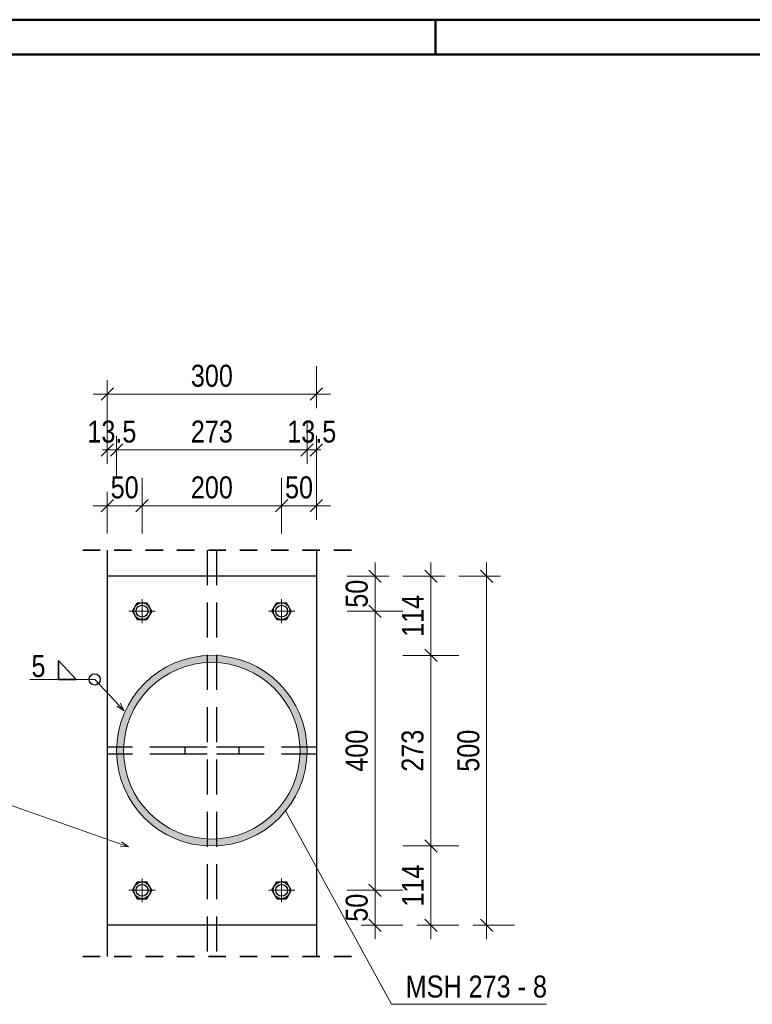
# Model space of a CAD drawing. Header units: millimetres. Extents: x -74 to 79, y 0 to 54.
# Tile 152 of 164: x 41.02 to 46.27, y 34.99 to 42.05. Entities that reach past the tile are written whole.
import ezdxf

# ---------------------------------------------------------------- set-up
doc = ezdxf.new("R2010")
doc.units = ezdxf.units.MM
for name, pattern in [('DASHDOT', [1, 0.5, -0.25, 0, -0.25]), ('HIDDEN', [0.375, 0.25, -0.125]), ('HIDDENX2', [0.75, 0.5, -0.25])]:
    doc.linetypes.add(name, pattern=pattern)
for name, color, linetype, lineweight in [('01_Neubau Beschriftung', 7, 'Continuous', 20), ('01_Neubau Türen-Fassade', 7, 'Continuous', 20), ('11_Koordinaten zur Einordnung - nicht mit drucken', 7, 'Continuous', 20), ('Achsen', 7, 'Continuous', 20)]:
    doc.layers.add(name, color=color, linetype=linetype, lineweight=lineweight)
doc.styles.add('Arial Narrow', font='ARIALN.TTF')
doc.dimstyles.new('Arch_Strakon_dimstyle', dxfattribs={"dimtxt": 15.75, "dimasz": 1, "dimexe": 1.25, "dimexo": 0.0625, "dimgap": 1, "dimtad": 0, "dimdec": 3, "dimzin": 12, "dimdsep": 46, "dimtxsty": 'Arial Narrow', "dimblk": 'Arrowhead_Tick', "dimsah": 1, "dimcen": 0, "dimse1": 1, "dimse2": 1, "dimclrd": 6, "dimclrt": 2, "dimazin": 0, "dimtfac": 1, "dimtdec": 4, "dimtmove": 0, "dimatfit": 3, "dimldrblk": 'NONE', "dimfxl": 1, "dimtvp": 1, "dimtolj": 1, "dimtzin": 0, "dimlwd": 13, "dimarcsym": 2})

# ---------------------------------------------------------------- blocks, each defined once
blk = doc.blocks.new('Arrowhead_Tick')
at = {"color": 0, "linetype": 'Continuous', "lineweight": -2}
for p, q in [((0, 20), (0, -10)), ((-1, 0), (0, 0)), ((10, 0), (0, 0))]:
    blk.add_line(p, q, dxfattribs=at)
at = {"color": 2, "linetype": 'Continuous', "lineweight": 35}
blk.add_line((4.42, 4.42), (-4.42, -4.42), dxfattribs=at)
blk = doc.blocks.new('*D259')
at = {"layer": '11_Koordinaten zur Einordnung - nicht mit drucken', "color": 6, "linetype": 'Continuous', "lineweight": 13}
blk.add_line((43.5662, 35.5717), (43.5662, 35.8017), dxfattribs=at)
at = {"layer": 'Defpoints', "color": 0}
for p in [(42.8966, 35.8117), (43.5662, 35.8117), (43.1466, 35.5617)]:
    blk.add_point(p, dxfattribs=at)
at = {"layer": '11_Koordinaten zur Einordnung - nicht mit drucken', "color": 6, "lineweight": 13, "xscale": 0.01, "yscale": 0.01, "zscale": 0.01}
for p, rotation in [((43.5662, 35.8117), 90), ((43.5662, 35.5617), 270)]:
    blk.add_blockref('Arrowhead_Tick', p, dxfattribs=dict(at, rotation=rotation))
at = {"layer": '11_Koordinaten zur Einordnung - nicht mit drucken', "color": 2, "lineweight": 0, "insert": (43.4358, 35.6867), "char_height": 0.1575, "attachment_point": 5, "rotation": 90, "style": 'Arial Narrow'}
blk.add_mtext('\\A1;50', dxfattribs=at)
blk = doc.blocks.new('_None')
blk = doc.blocks.new('*D260')
at = {"layer": '11_Koordinaten zur Einordnung - nicht mit drucken', "color": 6, "linetype": 'Continuous', "lineweight": 13}
blk.add_line((43.5662, 35.8217), (43.5662, 37.8017), dxfattribs=at)
at = {"layer": 'Defpoints', "color": 0}
for p in [(42.8966, 37.8117), (43.5662, 37.8117), (42.8966, 35.8117)]:
    blk.add_point(p, dxfattribs=at)
at = {"layer": '11_Koordinaten zur Einordnung - nicht mit drucken', "color": 6, "lineweight": 13, "xscale": 0.01, "yscale": 0.01, "zscale": 0.01}
for p, rotation in [((43.5662, 37.8117), 90), ((43.5662, 35.8117), 270)]:
    blk.add_blockref('Arrowhead_Tick', p, dxfattribs=dict(at, rotation=rotation))
at = {"layer": '11_Koordinaten zur Einordnung - nicht mit drucken', "color": 2, "lineweight": 0, "insert": (43.4358, 36.8117), "char_height": 0.1575, "attachment_point": 5, "rotation": 90, "style": 'Arial Narrow'}
blk.add_mtext('\\A1;400', dxfattribs=at)
blk = doc.blocks.new('*D261')
at = {"layer": '11_Koordinaten zur Einordnung - nicht mit drucken', "color": 6, "linetype": 'Continuous', "lineweight": 13}
blk.add_line((43.5662, 37.8217), (43.5662, 38.0517), dxfattribs=at)
at = {"layer": 'Defpoints', "color": 0}
for p in [(43.1466, 38.0617), (43.5662, 38.0617), (42.8966, 37.8117)]:
    blk.add_point(p, dxfattribs=at)
at = {"layer": '11_Koordinaten zur Einordnung - nicht mit drucken', "color": 6, "lineweight": 13, "xscale": 0.01, "yscale": 0.01, "zscale": 0.01}
for p, rotation in [((43.5662, 38.0617), 90), ((43.5662, 37.8117), 270)]:
    blk.add_blockref('Arrowhead_Tick', p, dxfattribs=dict(at, rotation=rotation))
at = {"layer": '11_Koordinaten zur Einordnung - nicht mit drucken', "color": 2, "lineweight": 0, "insert": (43.4358, 37.9367), "char_height": 0.1575, "attachment_point": 5, "rotation": 90, "style": 'Arial Narrow'}
blk.add_mtext('\\A1;50', dxfattribs=at)
blk = doc.blocks.new('*D262')
at = {"layer": '11_Koordinaten zur Einordnung - nicht mit drucken', "color": 6, "linetype": 'Continuous', "lineweight": 13}
blk.add_line((43.9662, 35.5717), (43.9662, 36.1192), dxfattribs=at)
at = {"layer": 'Defpoints', "color": 0}
for p in [(42.3963, 36.1292), (43.9662, 36.1292), (43.1466, 35.5617)]:
    blk.add_point(p, dxfattribs=at)
at = {"layer": '11_Koordinaten zur Einordnung - nicht mit drucken', "color": 6, "lineweight": 13, "xscale": 0.01, "yscale": 0.01, "zscale": 0.01}
for p, rotation in [((43.9662, 36.1292), 90), ((43.9662, 35.5617), 270)]:
    blk.add_blockref('Arrowhead_Tick', p, dxfattribs=dict(at, rotation=rotation))
at = {"layer": '11_Koordinaten zur Einordnung - nicht mit drucken', "color": 2, "lineweight": 0, "insert": (43.8371, 35.8454), "char_height": 0.1575, "attachment_point": 5, "rotation": 90, "style": 'Arial Narrow'}
blk.add_mtext('\\A1;114', dxfattribs=at)
blk = doc.blocks.new('*D263')
at = {"layer": '11_Koordinaten zur Einordnung - nicht mit drucken', "color": 6, "linetype": 'Continuous', "lineweight": 13}
blk.add_line((43.9662, 36.1392), (43.9662, 37.4842), dxfattribs=at)
at = {"layer": 'Defpoints', "color": 0}
for p in [(42.3963, 37.4942), (43.9662, 37.4942), (42.3963, 36.1292)]:
    blk.add_point(p, dxfattribs=at)
at = {"layer": '11_Koordinaten zur Einordnung - nicht mit drucken', "color": 6, "lineweight": 13, "xscale": 0.01, "yscale": 0.01, "zscale": 0.01}
for p, rotation in [((43.9662, 37.4942), 90), ((43.9662, 36.1292), 270)]:
    blk.add_blockref('Arrowhead_Tick', p, dxfattribs=dict(at, rotation=rotation))
at = {"layer": '11_Koordinaten zur Einordnung - nicht mit drucken', "color": 2, "lineweight": 0, "insert": (43.8358, 36.8117), "char_height": 0.1575, "attachment_point": 5, "rotation": 90, "style": 'Arial Narrow'}
blk.add_mtext('\\A1;273', dxfattribs=at)
blk = doc.blocks.new('*D264')
at = {"layer": '11_Koordinaten zur Einordnung - nicht mit drucken', "color": 6, "linetype": 'Continuous', "lineweight": 13}
blk.add_line((43.9662, 37.5042), (43.9662, 38.0517), dxfattribs=at)
at = {"layer": 'Defpoints', "color": 0}
for p in [(43.1466, 38.0617), (43.9662, 38.0617), (42.3963, 37.4942)]:
    blk.add_point(p, dxfattribs=at)
at = {"layer": '11_Koordinaten zur Einordnung - nicht mit drucken', "color": 6, "lineweight": 13, "xscale": 0.01, "yscale": 0.01, "zscale": 0.01}
for p, rotation in [((43.9662, 38.0617), 90), ((43.9662, 37.4942), 270)]:
    blk.add_blockref('Arrowhead_Tick', p, dxfattribs=dict(at, rotation=rotation))
at = {"layer": '11_Koordinaten zur Einordnung - nicht mit drucken', "color": 2, "lineweight": 0, "insert": (43.8371, 37.7779), "char_height": 0.1575, "attachment_point": 5, "rotation": 90, "style": 'Arial Narrow'}
blk.add_mtext('\\A1;114', dxfattribs=at)
blk = doc.blocks.new('*D265')
at = {"layer": '11_Koordinaten zur Einordnung - nicht mit drucken', "color": 6, "linetype": 'Continuous', "lineweight": 13}
blk.add_line((44.3662, 35.5717), (44.3662, 38.0517), dxfattribs=at)
at = {"layer": 'Defpoints', "color": 0}
for p in [(43.1466, 38.0617), (44.3662, 38.0617), (43.1466, 35.5617)]:
    blk.add_point(p, dxfattribs=at)
at = {"layer": '11_Koordinaten zur Einordnung - nicht mit drucken', "color": 6, "lineweight": 13, "xscale": 0.01, "yscale": 0.01, "zscale": 0.01}
for p, rotation in [((44.3662, 38.0617), 90), ((44.3662, 35.5617), 270)]:
    blk.add_blockref('Arrowhead_Tick', p, dxfattribs=dict(at, rotation=rotation))
at = {"layer": '11_Koordinaten zur Einordnung - nicht mit drucken', "color": 2, "lineweight": 0, "insert": (44.2358, 36.8117), "char_height": 0.1575, "attachment_point": 5, "rotation": 90, "style": 'Arial Narrow'}
blk.add_mtext('\\A1;500', dxfattribs=at)
blk = doc.blocks.new('*D266')
at = {"layer": '11_Koordinaten zur Einordnung - nicht mit drucken', "color": 6, "linetype": 'Continuous', "lineweight": 13}
blk.add_line((41.6566, 38.5673), (41.8866, 38.5673), dxfattribs=at)
at = {"layer": 'Defpoints', "color": 0}
for p in [(41.8966, 38.5673), (41.6466, 38.0617), (41.8966, 37.8117)]:
    blk.add_point(p, dxfattribs=at)
at = {"layer": '11_Koordinaten zur Einordnung - nicht mit drucken', "color": 6, "lineweight": 13, "xscale": 0.01, "yscale": 0.01, "zscale": 0.01}
blk.add_blockref('Arrowhead_Tick', (41.8966, 38.5673), dxfattribs=at)
at = {"layer": '11_Koordinaten zur Einordnung - nicht mit drucken', "color": 6, "lineweight": 13, "xscale": 0.01, "yscale": 0.01, "zscale": 0.01, "rotation": 180}
blk.add_blockref('Arrowhead_Tick', (41.6466, 38.5673), dxfattribs=at)
at = {"layer": '11_Koordinaten zur Einordnung - nicht mit drucken', "color": 2, "lineweight": 0, "insert": (41.7716, 38.6977), "char_height": 0.1575, "attachment_point": 5, "style": 'Arial Narrow'}
blk.add_mtext('\\A1;50', dxfattribs=at)
blk = doc.blocks.new('*D267')
at = {"layer": '11_Koordinaten zur Einordnung - nicht mit drucken', "color": 6, "linetype": 'Continuous', "lineweight": 13}
blk.add_line((41.9066, 38.5673), (42.8866, 38.5673), dxfattribs=at)
at = {"layer": 'Defpoints', "color": 0}
for p in [(42.8966, 38.5673), (41.8966, 37.8117), (42.8966, 37.8117)]:
    blk.add_point(p, dxfattribs=at)
at = {"layer": '11_Koordinaten zur Einordnung - nicht mit drucken', "color": 6, "lineweight": 13, "xscale": 0.01, "yscale": 0.01, "zscale": 0.01}
blk.add_blockref('Arrowhead_Tick', (42.8966, 38.5673), dxfattribs=at)
at = {"layer": '11_Koordinaten zur Einordnung - nicht mit drucken', "color": 6, "lineweight": 13, "xscale": 0.01, "yscale": 0.01, "zscale": 0.01, "rotation": 180}
blk.add_blockref('Arrowhead_Tick', (41.8966, 38.5673), dxfattribs=at)
at = {"layer": '11_Koordinaten zur Einordnung - nicht mit drucken', "color": 2, "lineweight": 0, "insert": (42.3966, 38.6977), "char_height": 0.1575, "attachment_point": 5, "style": 'Arial Narrow'}
blk.add_mtext('\\A1;200', dxfattribs=at)
blk = doc.blocks.new('*D268')
at = {"layer": '11_Koordinaten zur Einordnung - nicht mit drucken', "color": 6, "linetype": 'Continuous', "lineweight": 13}
blk.add_line((42.9066, 38.5673), (43.1366, 38.5673), dxfattribs=at)
at = {"layer": 'Defpoints', "color": 0}
for p in [(43.1466, 38.5673), (43.1466, 38.0617), (42.8966, 37.8117)]:
    blk.add_point(p, dxfattribs=at)
at = {"layer": '11_Koordinaten zur Einordnung - nicht mit drucken', "color": 6, "lineweight": 13, "xscale": 0.01, "yscale": 0.01, "zscale": 0.01}
blk.add_blockref('Arrowhead_Tick', (43.1466, 38.5673), dxfattribs=at)
at = {"layer": '11_Koordinaten zur Einordnung - nicht mit drucken', "color": 6, "lineweight": 13, "xscale": 0.01, "yscale": 0.01, "zscale": 0.01, "rotation": 180}
blk.add_blockref('Arrowhead_Tick', (42.8966, 38.5673), dxfattribs=at)
at = {"layer": '11_Koordinaten zur Einordnung - nicht mit drucken', "color": 2, "lineweight": 0, "insert": (43.0216, 38.6977), "char_height": 0.1575, "attachment_point": 5, "style": 'Arial Narrow'}
blk.add_mtext('\\A1;50', dxfattribs=at)
blk = doc.blocks.new('*D269')
at = {"layer": '11_Koordinaten zur Einordnung - nicht mit drucken', "color": 6, "linetype": 'Continuous', "lineweight": 13}
for p, q in [((41.6366, 38.9673), (41.6266, 38.9673)), ((41.6466, 38.9673), (41.7138, 38.9673)), ((41.7238, 38.9673), (41.7338, 38.9673))]:
    blk.add_line(p, q, dxfattribs=at)
at = {"layer": 'Defpoints', "color": 0}
for p in [(41.7138, 38.9673), (41.6466, 38.0617), (41.7138, 36.8117)]:
    blk.add_point(p, dxfattribs=at)
at = {"layer": '11_Koordinaten zur Einordnung - nicht mit drucken', "color": 6, "lineweight": 13, "xscale": 0.01, "yscale": 0.01, "zscale": 0.01}
for p, rotation in [((41.6466, 38.9673), 359.9999999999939), ((41.7138, 38.9673), 179.999999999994)]:
    blk.add_blockref('Arrowhead_Tick', p, dxfattribs=dict(at, rotation=rotation))
at = {"layer": '11_Koordinaten zur Einordnung - nicht mit drucken', "color": 2, "lineweight": 0, "insert": (41.6802, 39.0977), "char_height": 0.1575, "attachment_point": 5, "style": 'Arial Narrow'}
blk.add_mtext('\\A1;13.5', dxfattribs=at)
blk = doc.blocks.new('*D270')
at = {"layer": '11_Koordinaten zur Einordnung - nicht mit drucken', "color": 6, "linetype": 'Continuous', "lineweight": 13}
blk.add_line((41.7238, 38.9673), (43.0688, 38.9673), dxfattribs=at)
at = {"layer": 'Defpoints', "color": 0}
for p in [(43.0788, 38.9673), (41.7138, 36.8117), (43.0788, 36.8117)]:
    blk.add_point(p, dxfattribs=at)
at = {"layer": '11_Koordinaten zur Einordnung - nicht mit drucken', "color": 6, "lineweight": 13, "xscale": 0.01, "yscale": 0.01, "zscale": 0.01}
blk.add_blockref('Arrowhead_Tick', (43.0788, 38.9673), dxfattribs=at)
at = {"layer": '11_Koordinaten zur Einordnung - nicht mit drucken', "color": 6, "lineweight": 13, "xscale": 0.01, "yscale": 0.01, "zscale": 0.01, "rotation": 180}
blk.add_blockref('Arrowhead_Tick', (41.7138, 38.9673), dxfattribs=at)
at = {"layer": '11_Koordinaten zur Einordnung - nicht mit drucken', "color": 2, "lineweight": 0, "insert": (42.3963, 39.0977), "char_height": 0.1575, "attachment_point": 5, "style": 'Arial Narrow'}
blk.add_mtext('\\A1;273', dxfattribs=at)
blk = doc.blocks.new('*D271')
at = {"layer": '11_Koordinaten zur Einordnung - nicht mit drucken', "color": 6, "linetype": 'Continuous', "lineweight": 13}
for p, q in [((43.0688, 38.9673), (43.0588, 38.9673)), ((43.0788, 38.9673), (43.1466, 38.9673)), ((43.1566, 38.9673), (43.1666, 38.9673))]:
    blk.add_line(p, q, dxfattribs=at)
at = {"layer": 'Defpoints', "color": 0}
for p in [(43.1466, 38.9673), (43.1466, 38.0617), (43.0788, 36.8117)]:
    blk.add_point(p, dxfattribs=at)
at = {"layer": '11_Koordinaten zur Einordnung - nicht mit drucken', "color": 6, "lineweight": 13, "xscale": 0.01, "yscale": 0.01, "zscale": 0.01}
for p, rotation in [((43.0788, 38.9673), 6.010301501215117e-12), ((43.1466, 38.9673), 180.000000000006)]:
    blk.add_blockref('Arrowhead_Tick', p, dxfattribs=dict(at, rotation=rotation))
at = {"layer": '11_Koordinaten zur Einordnung - nicht mit drucken', "color": 2, "lineweight": 0, "insert": (43.1127, 39.0977), "char_height": 0.1575, "attachment_point": 5, "style": 'Arial Narrow'}
blk.add_mtext('\\A1;13.5', dxfattribs=at)
blk = doc.blocks.new('*D272')
at = {"layer": '11_Koordinaten zur Einordnung - nicht mit drucken', "color": 6, "linetype": 'Continuous', "lineweight": 13}
blk.add_line((41.6566, 39.3673), (43.1366, 39.3673), dxfattribs=at)
at = {"layer": 'Defpoints', "color": 0}
for p in [(43.1466, 39.3673), (41.6466, 38.0617), (43.1466, 38.0617)]:
    blk.add_point(p, dxfattribs=at)
at = {"layer": '11_Koordinaten zur Einordnung - nicht mit drucken', "color": 6, "lineweight": 13, "xscale": 0.01, "yscale": 0.01, "zscale": 0.01}
blk.add_blockref('Arrowhead_Tick', (43.1466, 39.3673), dxfattribs=at)
at = {"layer": '11_Koordinaten zur Einordnung - nicht mit drucken', "color": 6, "lineweight": 13, "xscale": 0.01, "yscale": 0.01, "zscale": 0.01, "rotation": 180}
blk.add_blockref('Arrowhead_Tick', (41.6466, 39.3673), dxfattribs=at)
at = {"layer": '11_Koordinaten zur Einordnung - nicht mit drucken', "color": 2, "lineweight": 0, "insert": (42.3966, 39.4977), "char_height": 0.1575, "attachment_point": 5, "style": 'Arial Narrow'}
blk.add_mtext('\\A1;300', dxfattribs=at)

msp = doc.modelspace()

# ---------------------------------------------------------------- hatches: boundary and pattern name
at = {"layer": '11_Koordinaten zur Einordnung - nicht mit drucken', "lineweight": 13, "true_color": 0x4682b4}
h = msp.add_hatch(color=145, dxfattribs=at)
h.paths.add_polyline_path([(43.0788408, 36.8116903), (43.0786416, 36.8281821), (43.0780438, 36.8446642), (43.077048, 36.8611271), (43.0756547, 36.8775611), (43.0738646, 36.8939566), (43.0716789, 36.9103041), (43.0690989, 36.926594), (43.0661259, 36.9428168), (43.0627619, 36.958963), (43.0590086, 36.9750232), (43.0548684, 36.9909881), (43.0503436, 37.0068482), (43.0454369, 37.0225944), (43.0401511, 37.0382174), (43.0344894, 37.0537081), (43.028455, 37.0690575), (43.0220515, 37.0842566), (43.0152826, 37.0992966), (43.0081522, 37.1141685), (43.0006646, 37.1288639), (42.992824, 37.143374), (42.9846351, 37.1576904), (42.9761027, 37.1718048), (42.9672317, 37.1857088), (42.9580273, 37.1993945), (42.9484949, 37.2128537), (42.9386401, 37.2260787), (42.9284686, 37.2390617), (42.9179863, 37.2517951), (42.9071994, 37.2642715), (42.8961142, 37.2764836), (42.8847371, 37.2884243), (42.8730748, 37.3000866), (42.8611342, 37.3114637), (42.848922, 37.3225489), (42.8364456, 37.3333358), (42.8237122, 37.3438181), (42.8107292, 37.3539896), (42.7975043, 37.3638444), (42.784045, 37.3733768), (42.7703594, 37.3825812), (42.7564553, 37.3914522), (42.7423409, 37.3999846), (42.7280245, 37.4081735), (42.7135144, 37.416014), (42.6988191, 37.4235017), (42.6839471, 37.4306321), (42.6689072, 37.437401), (42.6537081, 37.4438045), (42.6383587, 37.4498389), (42.6228679, 37.4555006), (42.6072449, 37.4607864), (42.5914988, 37.4656931), (42.5756386, 37.4702179), (42.5596738, 37.4743581), (42.5436135, 37.4781113), (42.5274673, 37.4814754), (42.5112445, 37.4844484), (42.4949546, 37.4870284), (42.4786071, 37.4892141), (42.4622116, 37.4910041), (42.4457776, 37.4923975), (42.4293147, 37.4933933), (42.4128326, 37.493991), (42.3963408, 37.4941903), (42.3798491, 37.493991), (42.363367, 37.4933933), (42.3469041, 37.4923975), (42.3304701, 37.4910041), (42.3140745, 37.4892141), (42.2977271, 37.4870284), (42.2814372, 37.4844484), (42.2652143, 37.4814754), (42.2490681, 37.4781113), (42.2330079, 37.4743581), (42.217043, 37.4702179), (42.2011829, 37.4656931), (42.1854367, 37.4607864), (42.1698137, 37.4555006), (42.154323, 37.4498389), (42.1389736, 37.4438045), (42.1237745, 37.437401), (42.1087346, 37.4306321), (42.0938626, 37.4235017), (42.0791673, 37.416014), (42.0646572, 37.4081735), (42.0503407, 37.3999846), (42.0362264, 37.3914522), (42.0223223, 37.3825812), (42.0086366, 37.3733768), (41.9951774, 37.3638444), (41.9819524, 37.3539896), (41.9689694, 37.3438181), (41.956236, 37.3333358), (41.9437596, 37.3225489), (41.9315475, 37.3114637), (41.9196068, 37.3000866), (41.9079445, 37.2884243), (41.8965675, 37.2764836), (41.8854822, 37.2642715), (41.8746954, 37.2517951), (41.8642131, 37.2390617), (41.8540416, 37.2260787), (41.8441867, 37.2128537), (41.8346543, 37.1993945), (41.82545, 37.1857088), (41.816579, 37.1718048), (41.8080465, 37.1576904), (41.7998576, 37.143374), (41.7920171, 37.1288639), (41.7845294, 37.1141685), (41.7773991, 37.0992966), (41.7706302, 37.0842566), (41.7642266, 37.0690575), (41.7581922, 37.0537081), (41.7525305, 37.0382174), (41.7472448, 37.0225944), (41.7423381, 37.0068482), (41.7378133, 36.9909881), (41.733673, 36.9750232), (41.7299198, 36.958963), (41.7265557, 36.9428168), (41.7235828, 36.926594), (41.7210027, 36.9103041), (41.718817, 36.8939566), (41.717027, 36.8775611), (41.7156337, 36.8611271), (41.7146378, 36.8446642), (41.7140401, 36.8281821), (41.7138408, 36.8116903), (41.7140401, 36.7951986), (41.7146378, 36.7787164), (41.7156337, 36.7622536), (41.717027, 36.7458196), (41.718817, 36.729424), (41.7210027, 36.7130765), (41.7235828, 36.6967866), (41.7265557, 36.6805638), (41.7299198, 36.6644176), (41.733673, 36.6483574), (41.7378133, 36.6323925), (41.7423381, 36.6165324), (41.7472448, 36.6007862), (41.7525305, 36.5851632), (41.7581922, 36.5696725), (41.7642266, 36.5543231), (41.7706302, 36.539124), (41.7773991, 36.5240841), (41.7845294, 36.5092121), (41.7920171, 36.4945167), (41.7998576, 36.4800066), (41.8080465, 36.4656902), (41.816579, 36.4515758), (41.82545, 36.4376718), (41.8346543, 36.4239861), (41.8441867, 36.4105269), (41.8540416, 36.3973019), (41.8642131, 36.3843189), (41.8746954, 36.3715855), (41.8854822, 36.3591091), (41.8965675, 36.346897), (41.9079445, 36.3349563), (41.9196068, 36.323294), (41.9315475, 36.3119169), (41.9437596, 36.3008317), (41.956236, 36.2900448), (41.9689694, 36.2795626), (41.9819524, 36.269391), (41.9951774, 36.2595362), (42.0086366, 36.2500038), (42.0223223, 36.2407994), (42.0362264, 36.2319284), (42.0503407, 36.223396), (42.0646572, 36.2152071), (42.0791673, 36.2073666), (42.0938626, 36.1998789), (42.1087346, 36.1927486), (42.1237745, 36.1859796), (42.1389736, 36.1795761), (42.154323, 36.1735417), (42.1698137, 36.16788), (42.1854367, 36.1625942), (42.2011829, 36.1576875), (42.217043, 36.1531627), (42.2330079, 36.1490225), (42.2490681, 36.1452693), (42.2652143, 36.1419052), (42.2814372, 36.1389323), (42.2977271, 36.1363522), (42.3140745, 36.1341665), (42.3304701, 36.1323765), (42.3469041, 36.1309831), (42.363367, 36.1299873), (42.3798491, 36.1293896), (42.3963408, 36.1291903), (42.4128326, 36.1293896), (42.4293147, 36.1299873), (42.4457776, 36.1309831), (42.4622116, 36.1323765), (42.4786071, 36.1341665), (42.4949546, 36.1363522), (42.5112445, 36.1389323), (42.5274673, 36.1419052), (42.5436135, 36.1452693), (42.5596738, 36.1490225), (42.5756386, 36.1531627), (42.5914988, 36.1576875), (42.6072449, 36.1625942), (42.6228679, 36.16788), (42.6383587, 36.1735417), (42.6537081, 36.1795761), (42.6689072, 36.1859796), (42.6839471, 36.1927486), (42.6988191, 36.1998789), (42.7135144, 36.2073666), (42.7280245, 36.2152071), (42.7423409, 36.223396), (42.7564553, 36.2319284), (42.7703594, 36.2407994), (42.784045, 36.2500038), (42.7975043, 36.2595362), (42.8107292, 36.269391), (42.8237122, 36.2795626), (42.8364456, 36.2900448), (42.848922, 36.3008317), (42.8611342, 36.3119169), (42.8730748, 36.323294), (42.8847371, 36.3349563), (42.8961142, 36.346897), (42.9071994, 36.3591091), (42.9179863, 36.3715855), (42.9284686, 36.3843189), (42.9386401, 36.3973019), (42.9484949, 36.4105269), (42.9580273, 36.4239861), (42.9672317, 36.4376718), (42.9761027, 36.4515758), (42.9846351, 36.4656902), (42.992824, 36.4800066), (43.0006646, 36.4945167), (43.0081522, 36.5092121), (43.0152826, 36.5240841), (43.0220515, 36.539124), (43.028455, 36.5543231), (43.0344894, 36.5696725), (43.0401511, 36.5851632), (43.0454369, 36.6007862), (43.0503436, 36.6165324), (43.0548684, 36.6323925), (43.0590086, 36.6483574), (43.0627619, 36.6644176), (43.0661259, 36.6805638), (43.0690989, 36.6967866), (43.0716789, 36.7130765), (43.0738646, 36.729424), (43.0756547, 36.7458196), (43.077048, 36.7622536), (43.0780438, 36.7787164), (43.0786416, 36.7951986)])
h.paths.add_polyline_path([(43.0288408, 36.8116903), (43.0286411, 36.8275851), (43.028042, 36.8434698), (43.0270438, 36.8593345), (43.0256474, 36.8751691), (43.0238534, 36.8909636), (43.0216631, 36.906708), (43.0190778, 36.9223924), (43.0160992, 36.9380069), (43.0127291, 36.9535416), (43.0089697, 36.9689867), (43.0048233, 36.9843324), (43.0002927, 36.9995691), (42.9953805, 37.0146871), (42.99009, 37.029677), (42.9844245, 37.0445291), (42.9783875, 37.0592342), (42.9719829, 37.0737829), (42.9652147, 37.088166), (42.9580871, 37.1023746), (42.9506048, 37.1163995), (42.9427724, 37.130232), (42.9345948, 37.1438633), (42.9260773, 37.1572847), (42.9172252, 37.1704879), (42.9080441, 37.1834645), (42.8985398, 37.1962062), (42.8887182, 37.2087051), (42.8785857, 37.2209532), (42.8681486, 37.2329428), (42.8574135, 37.2446664), (42.8463871, 37.2561164), (42.8350765, 37.2672858), (42.8234888, 37.2781674), (42.8116313, 37.2887543), (42.7995115, 37.2990399), (42.787137, 37.3090177), (42.7745157, 37.3186814), (42.7616556, 37.3280249), (42.7485647, 37.3370422), (42.7352513, 37.3457277), (42.7217238, 37.3540759), (42.7079909, 37.3620815), (42.6940611, 37.3697395), (42.6799432, 37.377045), (42.6656462, 37.3839934), (42.6511792, 37.3905803), (42.6365511, 37.3968016), (42.6217713, 37.4026534), (42.6068492, 37.4081318), (42.5917941, 37.4132336), (42.5766155, 37.4179553), (42.5613231, 37.4222942), (42.5459264, 37.4262474), (42.5304353, 37.4298124), (42.5148595, 37.432987), (42.4992088, 37.4357692), (42.4834932, 37.4381572), (42.4677225, 37.4401495), (42.4519067, 37.4417448), (42.4360558, 37.4429422), (42.4201799, 37.4437409), (42.4042889, 37.4441404), (42.3883928, 37.4441404), (42.3725018, 37.4437409), (42.3566258, 37.4429422), (42.340775, 37.4417448), (42.3249592, 37.4401495), (42.3091885, 37.4381572), (42.2934728, 37.4357692), (42.2778222, 37.432987), (42.2622463, 37.4298124), (42.2467552, 37.4262474), (42.2313586, 37.4222942), (42.2160661, 37.4179553), (42.2008876, 37.4132336), (42.1858325, 37.4081318), (42.1709103, 37.4026534), (42.1561306, 37.3968016), (42.1415025, 37.3905803), (42.1270354, 37.3839934), (42.1127384, 37.377045), (42.0986206, 37.3697395), (42.0846908, 37.3620815), (42.0709578, 37.3540759), (42.0574304, 37.3457277), (42.044117, 37.3370422), (42.0310261, 37.3280249), (42.0181659, 37.3186814), (42.0055446, 37.3090177), (41.9931702, 37.2990399), (41.9810503, 37.2887543), (41.9691928, 37.2781674), (41.9576051, 37.2672858), (41.9462945, 37.2561164), (41.9352682, 37.2446664), (41.9245331, 37.2329428), (41.9140959, 37.2209532), (41.9039634, 37.2087051), (41.8941419, 37.1962062), (41.8846376, 37.1834645), (41.8754565, 37.1704879), (41.8666043, 37.1572847), (41.8580868, 37.1438633), (41.8499093, 37.130232), (41.8420769, 37.1163995), (41.8345945, 37.1023746), (41.827467, 37.088166), (41.8206988, 37.0737829), (41.8142942, 37.0592342), (41.8082572, 37.0445291), (41.8025917, 37.029677), (41.7973012, 37.0146871), (41.792389, 36.9995691), (41.7878583, 36.9843324), (41.783712, 36.9689867), (41.7799526, 36.9535416), (41.7765825, 36.9380069), (41.7736039, 36.9223924), (41.7710186, 36.906708), (41.7688283, 36.8909636), (41.7670343, 36.8751691), (41.7656378, 36.8593345), (41.7646397, 36.8434698), (41.7640406, 36.8275851), (41.7638408, 36.8116903), (41.7640406, 36.7957955), (41.7646397, 36.7799108), (41.7656378, 36.7640461), (41.7670343, 36.7482115), (41.7688283, 36.732417), (41.7710186, 36.7166726), (41.7736039, 36.7009882), (41.7765825, 36.6853737), (41.7799526, 36.6698391), (41.783712, 36.654394), (41.7878583, 36.6390482), (41.792389, 36.6238115), (41.7973012, 36.6086935), (41.8025917, 36.5937037), (41.8082572, 36.5788515), (41.8142942, 36.5641465), (41.8206988, 36.5495978), (41.827467, 36.5352146), (41.8345945, 36.521006), (41.8420769, 36.5069811), (41.8499093, 36.4931486), (41.8580868, 36.4795174), (41.8666043, 36.4660959), (41.8754565, 36.4528927), (41.8846376, 36.4399161), (41.8941419, 36.4271744), (41.9039634, 36.4146755), (41.9140959, 36.4024274), (41.9245331, 36.3904378), (41.9352682, 36.3787143), (41.9462945, 36.3672642), (41.9576051, 36.3560948), (41.9691928, 36.3452133), (41.9810503, 36.3346263), (41.9931702, 36.3243407), (42.0055446, 36.3143629), (42.0181659, 36.3046992), (42.0310261, 36.2953557), (42.044117, 36.2863384), (42.0574304, 36.2776529), (42.0709578, 36.2693047), (42.0846908, 36.2612991), (42.0986206, 36.2536411), (42.1127384, 36.2463356), (42.1270354, 36.2393872), (42.1415025, 36.2328003), (42.1561306, 36.226579), (42.1709103, 36.2207273), (42.1858325, 36.2152488), (42.2008876, 36.2101471), (42.2160661, 36.2054253), (42.2313586, 36.2010864), (42.2467552, 36.1971332), (42.2622463, 36.1935682), (42.2778222, 36.1903936), (42.2934728, 36.1876114), (42.3091885, 36.1852235), (42.3249592, 36.1832312), (42.340775, 36.1816358), (42.3566258, 36.1804384), (42.3725018, 36.1796397), (42.3883928, 36.1792402), (42.4042889, 36.1792402), (42.4201799, 36.1796397), (42.4360558, 36.1804384), (42.4519067, 36.1816358), (42.4677225, 36.1832312), (42.4834932, 36.1852235), (42.4992088, 36.1876114), (42.5148595, 36.1903936), (42.5304353, 36.1935682), (42.5459264, 36.1971332), (42.5613231, 36.2010864), (42.5766155, 36.2054253), (42.5917941, 36.2101471), (42.6068492, 36.2152488), (42.6217713, 36.2207273), (42.6365511, 36.226579), (42.6511792, 36.2328003), (42.6656462, 36.2393872), (42.6799432, 36.2463356), (42.6940611, 36.2536411), (42.7079909, 36.2612991), (42.7217238, 36.2693047), (42.7352513, 36.2776529), (42.7485647, 36.2863384), (42.7616556, 36.2953557), (42.7745157, 36.3046992), (42.787137, 36.3143629), (42.7995115, 36.3243407), (42.8116313, 36.3346263), (42.8234888, 36.3452133), (42.8350765, 36.3560948), (42.8463871, 36.3672642), (42.8574135, 36.3787143), (42.8681486, 36.3904378), (42.8785857, 36.4024274), (42.8887182, 36.4146755), (42.8985398, 36.4271744), (42.9080441, 36.4399161), (42.9172252, 36.4528927), (42.9260773, 36.4660959), (42.9345948, 36.4795174), (42.9427724, 36.4931486), (42.9506048, 36.5069811), (42.9580871, 36.521006), (42.9652147, 36.5352146), (42.9719829, 36.5495978), (42.9783875, 36.5641465), (42.9844245, 36.5788515), (42.99009, 36.5937037), (42.9953805, 36.6086935), (43.0002927, 36.6238115), (43.0048233, 36.6390482), (43.0089697, 36.654394), (43.0127291, 36.6698391), (43.0160992, 36.6853737), (43.0190778, 36.7009882), (43.0216631, 36.7166726), (43.0238534, 36.732417), (43.0256474, 36.7482115), (43.0270438, 36.7640461), (43.028042, 36.7799108), (43.0286411, 36.7957955)])

# ---------------------------------------------------------------- linework, layer by layer
at = {"color": 4, "linetype": 'Continuous', "lineweight": 50}
for p, q in [((72.5, 42.05), (0, 42.05)), ((72.25, 41.8), (1, 41.8))]:
    msp.add_line(p, q, dxfattribs=at)
at = {"color": 4, "linetype": 'Continuous', "lineweight": 50, "ltscale": 0.2}
msp.add_line((44, 42.05), (44, 41.8), dxfattribs=at)
at = {"color": 2, "linetype": 'HIDDEN', "lineweight": 35, "ltscale": 0.5}
for p, q in [((43.3965764, 38.2484961), (41.3965764, 38.2484961)), ((43.3965764, 35.3382396), (41.3965764, 35.3382396))]:
    msp.add_line(p, q, dxfattribs=at)
at = {"color": 5, "linetype": 'DASHDOT', "lineweight": 18, "ltscale": 0.5}
for p, q in [((41.8965764, 37.8966903), (41.8965764, 37.7266903)), ((42.8965764, 37.8966903), (42.8965764, 37.7266903)), ((41.9908584, 37.8116903), (41.8022943, 37.8116903)), ((42.9908584, 37.8116903), (42.8022943, 37.8116903)), ((41.8965764, 35.8966903), (41.8965764, 35.7266903)), ((42.8965764, 35.8966903), (42.8965764, 35.7266903)), ((41.9908584, 35.8116903), (41.8022943, 35.8116903)), ((42.9908584, 35.8116903), (42.8022943, 35.8116903))]:
    msp.add_line(p, q, dxfattribs=at)
at = {"color": 3, "linetype": 'Continuous', "lineweight": 25}
for p, q in [((41.8272943, 37.8116903), (41.8619354, 37.8716903)), ((41.8619354, 37.8716903), (41.9312174, 37.8716903)), ((41.9658584, 37.8116903), (41.9312174, 37.8716903)), ((42.8272943, 37.8116903), (42.8619354, 37.8716903)), ((42.8619354, 37.8716903), (42.9312174, 37.8716903)), ((42.9658584, 37.8116903), (42.9312174, 37.8716903)), ((41.8272943, 37.8116903), (41.8619354, 37.7516903)), ((41.8619354, 37.7516903), (41.9312174, 37.7516903)), ((41.9658584, 37.8116903), (41.9312174, 37.7516903)), ((42.8272943, 37.8116903), (42.8619354, 37.7516903)), ((42.8619354, 37.7516903), (42.9312174, 37.7516903)), ((42.9658584, 37.8116903), (42.9312174, 37.7516903)), ((41.8272943, 35.8116903), (41.8619354, 35.8716903)), ((41.8619354, 35.8716903), (41.9312174, 35.8716903)), ((41.9658584, 35.8116903), (41.9312174, 35.8716903)), ((42.8272943, 35.8116903), (42.8619354, 35.8716903)), ((42.8619354, 35.8716903), (42.9312174, 35.8716903)), ((42.9658584, 35.8116903), (42.9312174, 35.8716903)), ((41.8272943, 35.8116903), (41.8619354, 35.7516903)), ((41.9658584, 35.8116903), (41.9312174, 35.7516903)), ((42.8272943, 35.8116903), (42.8619354, 35.7516903)), ((42.9658584, 35.8116903), (42.9312174, 35.7516903)), ((41.8619354, 35.7516903), (41.9312174, 35.7516903)), ((42.8619354, 35.7516903), (42.9312174, 35.7516903))]:
    msp.add_line(p, q, dxfattribs=at)
at = {"color": 2, "linetype": 'Continuous', "lineweight": 35}
for p, q in [((41.297897, 37.4593853), (41.297897, 37.3225318)), ((41.4250183, 37.3225318), (41.297897, 37.4593853)), ((41.297897, 37.3225318), (41.4250183, 37.3225318))]:
    msp.add_line(p, q, dxfattribs=at)
at = {"color": 5, "linetype": 'Continuous', "lineweight": 18}
for p, q in [((41.0912295, 37.3225318), (41.557034, 37.3225318)), ((41.557034, 37.3225318), (41.7677047, 37.0979531)), ((38.7501534, 37.1986997), (41.8002493, 36.123495)), ((41.7677047, 37.0979531), (41.7149295, 37.1307136)), ((41.7383803, 37.1527121), (41.7677047, 37.0979531)), ((43.6837451, 34.9947671), (42.9213359, 36.3867787)), ((41.8002493, 36.123495), (41.7383174, 36.1282803)), ((41.7490073, 36.1586052), (41.8002493, 36.123495)), ((44.7953868, 34.9947671), (43.6837451, 34.9947671))]:
    msp.add_line(p, q, dxfattribs=at)
at = {"color": 3, "linetype": 'Continuous', "lineweight": 25}
for centre, radius in [((41.8965764, 37.8116903), 0.06), ((42.8965764, 37.8116903), 0.06), ((41.557034, 37.3225318), 0.04), ((41.8965764, 35.8116903), 0.06), ((42.8965764, 35.8116903), 0.06)]:
    msp.add_circle(centre, radius, dxfattribs=at)
at = {"layer": '01_Neubau Beschriftung', "color": 5, "linetype": 'Continuous', "lineweight": 18}
for radius in [0.6825, 0.6325]:
    msp.add_circle((42.3963408, 36.8116903), radius, dxfattribs=at)
at = {"layer": '01_Neubau Türen-Fassade', "color": 3, "linetype": 'HIDDENX2', "lineweight": 25, "ltscale": 0.5}
for p, q in [((42.3628264, 38.2484961), (42.3628264, 35.3382396)), ((42.4303264, 38.2484961), (42.4303264, 35.3382396)), ((42.2023553, 36.8366903), (41.6465764, 36.8366903)), ((42.2023553, 36.8366903), (42.2023553, 36.7866903)), ((42.3623553, 36.8366903), (42.2023553, 36.8366903)), ((42.5903264, 36.8366903), (42.4303264, 36.8366903)), ((42.5903264, 36.8366903), (42.5903264, 36.7866903)), ((43.1465764, 36.8366903), (42.5903264, 36.8366903)), ((42.2023553, 36.7866903), (41.6465764, 36.7866903)), ((42.3623553, 36.7866903), (42.2023553, 36.7866903)), ((42.5903264, 36.7866903), (42.4303264, 36.7866903)), ((43.1465764, 36.7866903), (42.5903264, 36.7866903))]:
    msp.add_line(p, q, dxfattribs=at)
at = {"layer": 'Achsen', "color": 3, "linetype": 'Continuous', "lineweight": 25}
for p, q in [((41.6465764, 38.2484961), (41.6465764, 38.0616903)), ((43.1465764, 38.2484961), (43.1465764, 38.0616903)), ((41.6465764, 38.0616903), (41.6465764, 35.5616903)), ((43.1465764, 38.0616903), (41.6465764, 38.0616903)), ((43.1465764, 38.0616903), (43.1465764, 35.5616903)), ((41.6465764, 35.5616903), (41.6465764, 35.3382396)), ((43.1465764, 35.5616903), (41.6465764, 35.5616903)), ((43.1465764, 35.5616903), (43.1465764, 35.3382396))]:
    msp.add_line(p, q, dxfattribs=at)
for centre in [(41.8965764, 37.8116903), (42.8965764, 37.8116903), (41.8965764, 35.8116903), (42.8965764, 35.8116903)]:
    msp.add_circle(centre, 0.0425, dxfattribs=at)

# ---------------------------------------------------------------- texts
at = {"color": 1, "lineweight": 70, "style": 'Arial Narrow'}
msp.add_text('Stützenfuß 1.  Rang   M. 1:10', height=0.315, dxfattribs=at).set_placement((36.0832671, 39.1258607))
at = {"color": 2, "lineweight": 35, "style": 'Arial Narrow'}
for s, p in [('5', (41.10392, 37.3401132)), ('MSH 273 - 8', (43.7859066, 35.0435341))]:
    msp.add_text(s, height=0.1575, dxfattribs=at).set_placement(p)

# ---------------------------------------------------------------- dimensions: what is measured, and where the dimension line sits
at = {"layer": '11_Koordinaten zur Einordnung - nicht mit drucken', "lineweight": 0}
for base, p1, p2, text, override, picture, middle in [((43.1465764, 39.3672828), (41.6465764, 38.0616903), (43.1465764, 38.0616903), '300', {"dimscale": 0.01, "dimtxt": 15.75, "dimasz": 1, "dimgap": 5, "dimtad": 1, "dimjust": 0, "dimtih": 0, "dimtoh": 0, "dimdec": 4, "dimdsep": 46, "dimtxsty": 'Arial Narrow', "dimclrd": 6, "dimclrt": 2, "dimtix": 1, "dimtofl": 255, "dimtmove": 0, "dimatfit": 2, "dimfxl": 0, "dimfxlon": 0, "dimtvp": 31.746032, "dimlwd": 13}, '*D272', (42.3965764, 39.3672828)), ((41.7138408, 38.9672828), (41.6465764, 38.0616903), (41.7138408, 36.8116903), '13.5', {"dimscale": 0.01, "dimtxt": 15.75, "dimasz": 1, "dimgap": 5, "dimtad": 1, "dimjust": 0, "dimtih": 0, "dimtoh": 0, "dimdec": 4, "dimdsep": 46, "dimtxsty": 'Arial Narrow', "dimclrd": 6, "dimclrt": 2, "dimtix": 1, "dimtofl": 255, "dimtmove": 0, "dimatfit": 2, "dimfxl": 0, "dimfxlon": 0, "dimtvp": 31.746032, "dimlwd": 13}, '*D269', (41.6802086, 38.9672828)), ((43.0788408, 38.9672828), (41.7138408, 36.8116903), (43.0788408, 36.8116903), '273', {"dimscale": 0.01, "dimtxt": 15.75, "dimasz": 1, "dimgap": 5, "dimtad": 1, "dimjust": 0, "dimtih": 0, "dimtoh": 0, "dimdec": 4, "dimdsep": 46, "dimtxsty": 'Arial Narrow', "dimclrd": 6, "dimclrt": 2, "dimtix": 1, "dimtofl": 255, "dimtmove": 0, "dimatfit": 2, "dimfxl": 0, "dimfxlon": 0, "dimtvp": 31.746032, "dimlwd": 13}, '*D270', (42.3963408, 38.9672828)), ((41.8965764, 38.5672828), (41.6465764, 38.0616903), (41.8965764, 37.8116903), '50', {"dimscale": 0.01, "dimtxt": 15.75, "dimasz": 1, "dimgap": 5, "dimtad": 1, "dimjust": 0, "dimtih": 0, "dimtoh": 0, "dimdec": 3, "dimdsep": 46, "dimtxsty": 'Arial Narrow', "dimclrd": 6, "dimclrt": 2, "dimtix": 1, "dimtofl": 255, "dimtmove": 0, "dimatfit": 2, "dimfxl": 0, "dimfxlon": 0, "dimtvp": 31.746032, "dimlwd": 13}, '*D266', (41.7715764, 38.5672828)), ((42.8965764, 38.5672828), (41.8965764, 37.8116903), (42.8965764, 37.8116903), '200', {"dimscale": 0.01, "dimtxt": 15.75, "dimasz": 1, "dimgap": 5, "dimtad": 1, "dimjust": 0, "dimtih": 0, "dimtoh": 0, "dimdec": 3, "dimdsep": 46, "dimtxsty": 'Arial Narrow', "dimclrd": 6, "dimclrt": 2, "dimtix": 1, "dimtofl": 255, "dimtmove": 0, "dimatfit": 2, "dimfxl": 0, "dimfxlon": 0, "dimtvp": 31.746032, "dimlwd": 13}, '*D267', (42.3965764, 38.5672828)), ((43.1465764, 38.5672828), (42.8965764, 37.8116903), (43.1465764, 38.0616903), '50', {"dimscale": 0.01, "dimtxt": 15.75, "dimasz": 1, "dimgap": 5, "dimtad": 1, "dimjust": 0, "dimtih": 0, "dimtoh": 0, "dimdec": 3, "dimdsep": 46, "dimtxsty": 'Arial Narrow', "dimclrd": 6, "dimclrt": 2, "dimtix": 1, "dimtofl": 255, "dimtmove": 0, "dimatfit": 2, "dimfxl": 0, "dimfxlon": 0, "dimtvp": 31.746032, "dimlwd": 13}, '*D268', (43.0215764, 38.5672828))]:
    dim = msp.add_linear_dim(base=base, p1=p1, p2=p2, text=text, dimstyle='Arch_Strakon_dimstyle', override=override, dxfattribs=at)
    dim.commit()
    dim.dimension.update_dxf_attribs({"geometry": picture, "text_midpoint": middle, "dimtype": 160})
for base, p1, p2, angle, text, override, picture, middle in [((43.1465764, 38.9672828), (43.0788408, 36.8116903), (43.1465764, 38.0616903), 0, '13.5', {"dimscale": 0.01, "dimtxt": 15.75, "dimasz": 1, "dimgap": 5, "dimtad": 1, "dimjust": 0, "dimtih": 0, "dimtoh": 0, "dimdec": 4, "dimdsep": 46, "dimtxsty": 'Arial Narrow', "dimclrd": 6, "dimclrt": 2, "dimtix": 1, "dimtofl": 255, "dimtmove": 0, "dimatfit": 2, "dimfxl": 0, "dimfxlon": 0, "dimtvp": 31.746032, "dimlwd": 13}, '*D271', (43.1127086, 38.9672828)), ((43.9661719, 38.0616903), (42.3963408, 37.4941903), (43.1465764, 38.0616903), 90, '114', {"dimscale": 0.01, "dimtxt": 15.75, "dimasz": 1, "dimgap": 5, "dimtad": 1, "dimjust": 0, "dimtih": 0, "dimtoh": 0, "dimdec": 3, "dimdsep": 46, "dimtxsty": 'Arial Narrow', "dimclrd": 6, "dimclrt": 2, "dimtix": 1, "dimtofl": 255, "dimtmove": 0, "dimatfit": 2, "dimfxl": 0, "dimfxlon": 0, "dimtvp": 31.746032, "dimlwd": 13}, '*D264', (43.9661719, 37.7779403)), ((43.5661719, 38.0616903), (42.8965764, 37.8116903), (43.1465764, 38.0616903), 90, '50', {"dimscale": 0.01, "dimtxt": 15.75, "dimasz": 1, "dimgap": 5, "dimtad": 1, "dimjust": 0, "dimtih": 0, "dimtoh": 0, "dimdec": 3, "dimdsep": 46, "dimtxsty": 'Arial Narrow', "dimclrd": 6, "dimclrt": 2, "dimtix": 1, "dimtofl": 255, "dimtmove": 0, "dimatfit": 2, "dimfxl": 0, "dimfxlon": 0, "dimtvp": 31.746032, "dimlwd": 13}, '*D261', (43.5661719, 37.9366903)), ((44.3661719, 38.0616903), (43.1465764, 35.5616903), (43.1465764, 38.0616903), 90, '500', {"dimscale": 0.01, "dimtxt": 15.75, "dimasz": 1, "dimgap": 5, "dimtad": 1, "dimjust": 0, "dimtih": 0, "dimtoh": 0, "dimdec": 3, "dimdsep": 46, "dimtxsty": 'Arial Narrow', "dimclrd": 6, "dimclrt": 2, "dimtix": 1, "dimtofl": 255, "dimtmove": 0, "dimatfit": 2, "dimfxl": 0, "dimfxlon": 0, "dimtvp": 31.746032, "dimlwd": 13}, '*D265', (44.3661719, 36.8116903)), ((43.5661719, 37.8116903), (42.8965764, 35.8116903), (42.8965764, 37.8116903), 90, '400', {"dimscale": 0.01, "dimtxt": 15.75, "dimasz": 1, "dimgap": 5, "dimtad": 1, "dimjust": 0, "dimtih": 0, "dimtoh": 0, "dimdec": 3, "dimdsep": 46, "dimtxsty": 'Arial Narrow', "dimclrd": 6, "dimclrt": 2, "dimtix": 1, "dimtofl": 255, "dimtmove": 0, "dimatfit": 2, "dimfxl": 0, "dimfxlon": 0, "dimtvp": 31.746032, "dimlwd": 13}, '*D260', (43.5661719, 36.8116903)), ((43.9661719, 37.4941903), (42.3963408, 36.1291903), (42.3963408, 37.4941903), 90, '273', {"dimscale": 0.01, "dimtxt": 15.75, "dimasz": 1, "dimgap": 5, "dimtad": 1, "dimjust": 0, "dimtih": 0, "dimtoh": 0, "dimdec": 3, "dimdsep": 46, "dimtxsty": 'Arial Narrow', "dimclrd": 6, "dimclrt": 2, "dimtix": 1, "dimtofl": 255, "dimtmove": 0, "dimatfit": 2, "dimfxl": 0, "dimfxlon": 0, "dimtvp": 31.746032, "dimlwd": 13}, '*D263', (43.9661719, 36.8116903)), ((43.9661719, 36.1291903), (43.1465764, 35.5616903), (42.3963408, 36.1291903), 90, '114', {"dimscale": 0.01, "dimtxt": 15.75, "dimasz": 1, "dimgap": 5, "dimtad": 1, "dimjust": 0, "dimtih": 0, "dimtoh": 0, "dimdec": 3, "dimdsep": 46, "dimtxsty": 'Arial Narrow', "dimclrd": 6, "dimclrt": 2, "dimtix": 1, "dimtofl": 255, "dimtmove": 0, "dimatfit": 2, "dimfxl": 0, "dimfxlon": 0, "dimtvp": 31.746032, "dimlwd": 13}, '*D262', (43.9661719, 35.8454403)), ((43.5661719, 35.8116903), (43.1465764, 35.5616903), (42.8965764, 35.8116903), 90, '50', {"dimscale": 0.01, "dimtxt": 15.75, "dimasz": 1, "dimgap": 5, "dimtad": 1, "dimjust": 0, "dimtih": 0, "dimtoh": 0, "dimdec": 3, "dimdsep": 46, "dimtxsty": 'Arial Narrow', "dimclrd": 6, "dimclrt": 2, "dimtix": 1, "dimtofl": 255, "dimtmove": 0, "dimatfit": 2, "dimfxl": 0, "dimfxlon": 0, "dimtvp": 31.746032, "dimlwd": 13}, '*D259', (43.5661719, 35.6866903))]:
    dim = msp.add_linear_dim(base=base, p1=p1, p2=p2, angle=angle, text=text, dimstyle='Arch_Strakon_dimstyle', override=override, dxfattribs=at)
    dim.commit()
    dim.dimension.update_dxf_attribs({"geometry": picture, "text_midpoint": middle, "dimtype": 160})

doc.saveas('drawing.dxf')
